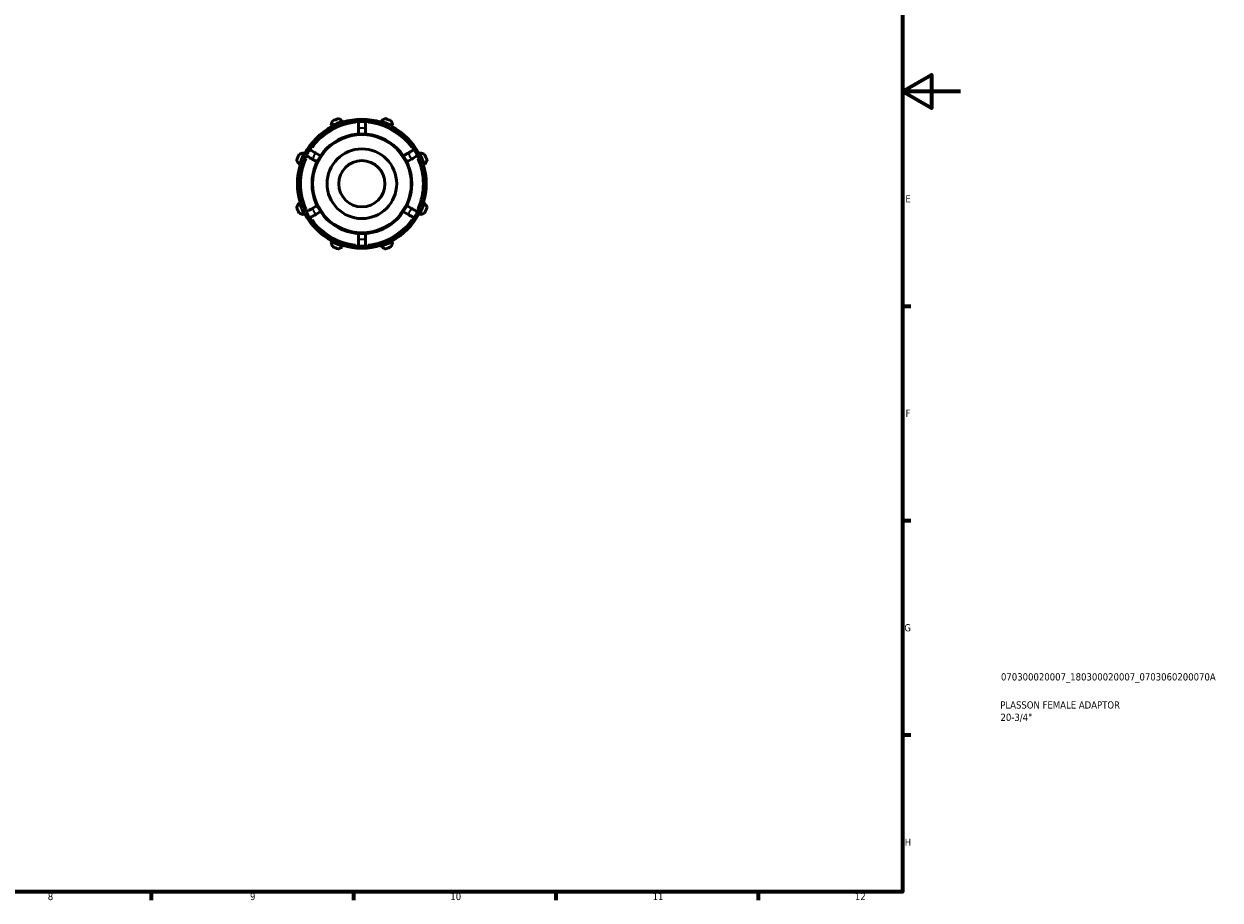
# Model space of a CAD drawing. Header units: millimetres. Extents: x 0 to 931, y 0 to 624.
# Tile 3 of 4: x 517 to 931, y 17 to 320. Entities that reach past the tile are written whole.
import ezdxf

# ---------------------------------------------------------------- set-up
doc = ezdxf.new("R2010")
doc.units = ezdxf.units.MM
for name, color, linetype, lineweight in [('Border (ISO)', 7, 'Continuous', 70), ('Title (ISO)', 7, 'Continuous', 50), ('Visible (ISO)', 7, 'Continuous', 50), ('Visible Narrow (ISO)', 7, 'Continuous', 35)]:
    doc.layers.add(name, color=color, linetype=linetype, lineweight=lineweight)
doc.styles.add('Note Text (ISO)', font='tahoma.ttf')

# ---------------------------------------------------------------- blocks, each defined once
blk = doc.blocks.new('Borders Default Border')
at = {"layer": 'Border (ISO)'}
for p, q in [((821, 222.75), (823.9, 222.75)), ((821, 148.5), (823.9, 148.5)), ((821, 74.25), (823.9, 74.25)), ((560.67, 20), (560.67, 17.1)), ((630.75, 20), (630.75, 17.1)), ((700.83, 20), (700.83, 17.1)), ((770.92, 20), (770.92, 17.1))]:
    blk.add_line(p, q, dxfattribs=at)
at = {"layer": 'Border (ISO)', "flags": 128}
for points in [[(20, 20), (20, 574), (821, 574), (821, 20), (20, 20)], [(841, 297), (821, 297), (831, 302.77), (831, 291.23), (821, 297)]]:
    blk.add_lwpolyline(points, dxfattribs=at)
at = {"layer": 'Border (ISO)', "color": 232, "true_color": 0xca0064, "char_height": 2.5, "attachment_point": 7, "style": 'Note Text (ISO)'}
for s, insert in [('E', (821.94, 258.63)), ('F', (822, 184.38)), ('G', (821.61, 110.08)), ('H', (821.74, 35.88)), ('8', (524.81, 17.04)), ('9', (594.88, 17.05)), ('10', (664.29, 17.05)), ('11', (734.37, 17.1)), ('12', (804.46, 17.1))]:
    blk.add_mtext(s, dxfattribs=dict(at, insert=insert))
blk = doc.blocks.new('Title Blocks ISO')
at = {"layer": 'Title (ISO)', "color": 232, "true_color": 0xca0064, "style": 'Note Text (ISO)'}
for tag, p in [('PART_NUMBER_001', (34.08, 73.13)), ('DESCRIPTION_001', (33.84, 63.4)), ('DESCRIPTION_002', (33.91, 59.12))]:
    blk.add_attdef(tag, p, '', height=2.5, dxfattribs=at)

msp = doc.modelspace()

# ---------------------------------------------------------------- linework, layer by layer
at = {"layer": 'Visible (ISO)'}
for p, q in [((626.859, 286.6224), (626.7146, 287.0802)), ((626.9311, 286.3935), (626.859, 286.6224)), ((640.4268, 286.6224), (640.3547, 286.3935)), ((640.5712, 287.0802), (640.4268, 286.6224)), ((623.0042, 285.5433), (623.2259, 285.1175)), ((623.2259, 285.1175), (623.3367, 284.9046)), ((632.4429, 284.269), (632.4429, 282.3448)), ((634.8429, 282.3448), (634.8429, 284.269)), ((643.9491, 284.9046), (644.0599, 285.1175)), ((644.0599, 285.1175), (644.2816, 285.5433)), ((613.6319, 275.5236), (613.2062, 275.7452)), ((613.8448, 275.4128), (613.6319, 275.5236)), ((616.4477, 273.6485), (618.1141, 272.6864)), ((619.3141, 274.7649), (617.6477, 275.727)), ((649.6381, 275.727), (647.9717, 274.7649)), ((649.1717, 272.6864), (650.8381, 273.6485)), ((653.6539, 275.5236), (653.441, 275.4128)), ((654.0796, 275.7452), (653.6539, 275.5236)), ((611.6693, 272.0348), (612.127, 271.8904)), ((612.127, 271.8904), (612.3559, 271.8183)), ((654.9299, 271.8183), (655.1588, 271.8904)), ((655.1588, 271.8904), (655.6165, 272.0348)), ((612.127, 258.3226), (611.6693, 258.1783)), ((612.3559, 258.3948), (612.127, 258.3226)), ((618.1141, 257.5266), (616.4477, 256.5645)), ((650.8381, 256.5645), (649.1717, 257.5266)), ((655.1588, 258.3226), (654.9299, 258.3948)), ((655.6165, 258.1783), (655.1588, 258.3226)), ((613.2062, 254.4678), (613.6319, 254.6895)), ((613.6319, 254.6895), (613.8448, 254.8003)), ((617.6477, 254.4861), (619.3141, 255.4482)), ((647.9717, 255.4482), (649.6381, 254.4861)), ((653.441, 254.8003), (653.6539, 254.6895)), ((653.6539, 254.6895), (654.0796, 254.4678)), ((623.2259, 245.0956), (623.0042, 244.6698)), ((623.3367, 245.3084), (623.2259, 245.0956)), ((632.4429, 247.8682), (632.4429, 245.9441)), ((634.8429, 245.9441), (634.8429, 247.8682)), ((644.0599, 245.0956), (643.9491, 245.3084)), ((644.2816, 244.6698), (644.0599, 245.0956)), ((626.7146, 243.1329), (626.859, 243.5907)), ((626.859, 243.5907), (626.9311, 243.8196)), ((640.3547, 243.8196), (640.4268, 243.5907)), ((640.4268, 243.5907), (640.5712, 243.1329))]:
    msp.add_line(p, q, dxfattribs=at)
for radius in [17.28, 12.0585, 8]:
    msp.add_circle((633.6429, 265.1065), radius, dxfattribs=at)
for radius, start, end in [(21.6, 93.184739, 146.815261), (22.56, 107.5, 117.5), (24, 109.791984, 115.208016), (22.32, 72.5, 107.5), (21.6, 86.815261, 93.184739), (21.6, 33.184739, 86.815261), (22.56, 62.5, 72.5), (24, 64.791984, 70.208016), (22.32, 117.5, 152.5), (22.32, 27.5, 62.5), (24, 154.791984, 160.208016), (21.6, 153.184739, 206.815261), (22.56, 152.5, 162.5), (21.6, 146.815261, 153.184739), (21.6, 26.815261, 33.184739), (21.6, 333.184739, 26.815261), (22.56, 17.5, 27.5), (24, 19.791984, 25.208016), (22.32, 162.5, 197.5), (22.32, 342.5, 17.5), (24, 199.791984, 205.208016), (22.56, 197.5, 207.5), (22.56, 332.5, 342.5), (24, 334.791984, 340.208016), (22.32, 207.5, 242.5), (21.6, 206.815261, 213.184739), (21.6, 213.184739, 266.815261), (21.6, 273.184739, 326.815261), (22.32, 297.5, 332.5), (21.6, 326.815261, 333.184739), (22.56, 242.5, 252.5), (22.56, 287.5, 297.5), (24, 244.791984, 250.208016), (22.32, 252.5, 287.5), (21.6, 266.815261, 273.184739), (24, 289.791984, 295.208016)]:
    msp.add_arc((633.6429, 265.1065), radius, start, end, dxfattribs=at)
for points, weights in [([(623.4212, 286.8209), (623.2084, 286.1691), (623.0042, 285.5433)], [1.01445298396, 1.01033953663, 1.00542134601]), ([(626.7146, 287.0802), (626.1277, 287.3783), (625.5164, 287.6888)], [1.00542134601, 1.01033953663, 1.01445298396]), ([(641.7695, 287.6888), (641.1581, 287.3783), (640.5712, 287.0802)], [1.01445298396, 1.01033953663, 1.00542134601]), ([(644.2816, 285.5433), (644.0774, 286.1691), (643.8646, 286.8209)], [1.00542134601, 1.01033953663, 1.01445298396]), ([(613.2062, 275.7452), (612.5804, 275.541), (611.9285, 275.3283)], [1.00542134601, 1.01033953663, 1.01445298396]), ([(655.3573, 275.3283), (654.7054, 275.541), (654.0796, 275.7452)], [1.01445298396, 1.01033953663, 1.00542134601]), ([(611.0606, 273.2331), (611.3712, 272.6217), (611.6693, 272.0348)], [1.01445298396, 1.01033953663, 1.00542134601]), ([(655.6165, 272.0348), (655.9146, 272.6217), (656.2252, 273.2331)], [1.00542134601, 1.01033953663, 1.01445298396]), ([(611.6693, 258.1783), (611.3712, 257.5913), (611.0606, 256.98)], [1.00542134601, 1.01033953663, 1.01445298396]), ([(656.2252, 256.98), (655.9146, 257.5913), (655.6165, 258.1783)], [1.01445298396, 1.01033953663, 1.00542134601]), ([(611.9285, 254.8848), (612.5804, 254.6721), (613.2062, 254.4678)], [1.01445298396, 1.01033953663, 1.00542134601]), ([(654.0796, 254.4678), (654.7054, 254.6721), (655.3573, 254.8848)], [1.00542134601, 1.01033953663, 1.01445298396]), ([(623.0042, 244.6698), (623.2084, 244.044), (623.4212, 243.3921)], [1.00542134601, 1.01033953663, 1.01445298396]), ([(643.8646, 243.3921), (644.0774, 244.044), (644.2816, 244.6698)], [1.01445298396, 1.01033953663, 1.00542134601]), ([(625.5164, 242.5242), (626.1277, 242.8348), (626.7146, 243.1329)], [1.01445298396, 1.01033953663, 1.00542134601]), ([(640.5712, 243.1329), (641.1581, 242.8348), (641.7695, 242.5242)], [1.00542134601, 1.01033953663, 1.01445298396])]:
    msp.add_rational_spline(points, weights, degree=2, dxfattribs=at)
for points, knots in [([(632.4429, 286.6732), (632.4429, 286.6732), (632.4429, 286.6038), (632.4429, 286.377), (632.4429, 286.1793), (632.4429, 285.7599), (632.4429, 285.4638), (632.4429, 284.9154), (632.4429, 284.5659), (632.4429, 284.269)], [0, 0, 0, 0, 0.088810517, 0.088810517, 0.177691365, 0.177691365, 0.266668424, 0.266668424, 0.355745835, 0.355745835, 0.355745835, 0.355745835]), ([(634.8429, 284.269), (634.8429, 284.5659), (634.8429, 284.9154), (634.8429, 285.4638), (634.8429, 285.7599), (634.8429, 286.1793), (634.8429, 286.377), (634.8429, 286.6038), (634.8429, 286.6732), (634.8429, 286.6732)], [-0.355745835, -0.355745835, -0.355745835, -0.355745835, -0.266668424, -0.266668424, -0.177691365, -0.177691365, -0.088810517, -0.088810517, 0, 0, 0, 0]), ([(614.3656, 274.8506), (614.3656, 274.8506), (614.4257, 274.8159), (614.6222, 274.7025), (614.7934, 274.6037), (615.1566, 274.394), (615.413, 274.2459), (615.8879, 273.9717), (616.1906, 273.797), (616.4477, 273.6485)], [0, 0, 0, 0, 0.088810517, 0.088810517, 0.177691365, 0.177691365, 0.266668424, 0.266668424, 0.355745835, 0.355745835, 0.355745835, 0.355745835]), ([(617.6477, 275.727), (617.3906, 275.8754), (617.0879, 276.0502), (616.613, 276.3244), (616.3566, 276.4724), (615.9934, 276.6821), (615.8222, 276.781), (615.6257, 276.8944), (615.5656, 276.9291), (615.5656, 276.9291)], [-0.355745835, -0.355745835, -0.355745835, -0.355745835, -0.266668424, -0.266668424, -0.177691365, -0.177691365, -0.088810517, -0.088810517, 0, 0, 0, 0]), ([(651.7202, 276.9291), (651.7202, 276.9291), (651.6601, 276.8944), (651.4636, 276.781), (651.2924, 276.6821), (650.9292, 276.4724), (650.6728, 276.3244), (650.1979, 276.0502), (649.8952, 275.8754), (649.6381, 275.727)], [0, 0, 0, 0, 0.088810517, 0.088810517, 0.177691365, 0.177691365, 0.266668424, 0.266668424, 0.355745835, 0.355745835, 0.355745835, 0.355745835]), ([(650.8381, 273.6485), (651.0952, 273.797), (651.3979, 273.9717), (651.8728, 274.2459), (652.1292, 274.394), (652.4924, 274.6037), (652.6636, 274.7025), (652.8601, 274.8159), (652.9202, 274.8506), (652.9202, 274.8506)], [-0.355745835, -0.355745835, -0.355745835, -0.355745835, -0.266668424, -0.266668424, -0.177691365, -0.177691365, -0.088810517, -0.088810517, 0, 0, 0, 0]), ([(616.4477, 256.5645), (616.1906, 256.4161), (615.8879, 256.2413), (615.413, 255.9671), (615.1566, 255.8191), (614.7934, 255.6094), (614.6222, 255.5105), (614.4257, 255.3971), (614.3656, 255.3624), (614.3656, 255.3624)], [-0.355745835, -0.355745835, -0.355745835, -0.355745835, -0.266668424, -0.266668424, -0.177691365, -0.177691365, -0.088810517, -0.088810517, 0, 0, 0, 0]), ([(615.5656, 253.284), (615.5656, 253.284), (615.6257, 253.3187), (615.8222, 253.4321), (615.9934, 253.5309), (616.3566, 253.7406), (616.613, 253.8887), (617.0879, 254.1629), (617.3906, 254.3376), (617.6477, 254.4861)], [0, 0, 0, 0, 0.088810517, 0.088810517, 0.177691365, 0.177691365, 0.266668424, 0.266668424, 0.355745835, 0.355745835, 0.355745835, 0.355745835]), ([(649.6381, 254.4861), (649.8952, 254.3376), (650.1979, 254.1629), (650.6728, 253.8887), (650.9292, 253.7406), (651.2924, 253.5309), (651.4636, 253.4321), (651.6601, 253.3187), (651.7202, 253.284), (651.7202, 253.284)], [-0.355745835, -0.355745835, -0.355745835, -0.355745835, -0.266668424, -0.266668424, -0.177691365, -0.177691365, -0.088810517, -0.088810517, 0, 0, 0, 0]), ([(652.9202, 255.3624), (652.9202, 255.3624), (652.8601, 255.3971), (652.6636, 255.5105), (652.4924, 255.6094), (652.1292, 255.8191), (651.8728, 255.9671), (651.3979, 256.2413), (651.0952, 256.4161), (650.8381, 256.5645)], [0, 0, 0, 0, 0.088810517, 0.088810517, 0.177691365, 0.177691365, 0.266668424, 0.266668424, 0.355745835, 0.355745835, 0.355745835, 0.355745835]), ([(632.4429, 245.9441), (632.4429, 245.6471), (632.4429, 245.2977), (632.4429, 244.7492), (632.4429, 244.4532), (632.4429, 244.0338), (632.4429, 243.8361), (632.4429, 243.6093), (632.4429, 243.5399), (632.4429, 243.5399)], [-0.355745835, -0.355745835, -0.355745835, -0.355745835, -0.266668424, -0.266668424, -0.177691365, -0.177691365, -0.088810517, -0.088810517, 0, 0, 0, 0]), ([(634.8429, 243.5399), (634.8429, 243.5399), (634.8429, 243.6093), (634.8429, 243.8361), (634.8429, 244.0338), (634.8429, 244.4532), (634.8429, 244.7492), (634.8429, 245.2977), (634.8429, 245.6471), (634.8429, 245.9441)], [0, 0, 0, 0, 0.088810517, 0.088810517, 0.177691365, 0.177691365, 0.266668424, 0.266668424, 0.355745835, 0.355745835, 0.355745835, 0.355745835])]:
    msp.add_open_spline(points, degree=3, knots=knots, dxfattribs=at)
at = {"layer": 'Visible Narrow (ISO)'}
msp.add_circle((633.6429, 265.1065), 16.88, dxfattribs=at)
for radius, start, end in [(21.2, 95.920403, 144.079597), (21.2, 35.920403, 84.079597), (19.2, 86.77501, 93.22499), (21.2, 155.920403, 204.079597), (19.2, 146.77501, 153.22499), (19.2, 26.77501, 33.22499), (21.2, 335.920403, 24.079597), (19.2, 206.77501, 213.22499), (19.2, 326.77501, 333.22499), (21.2, 215.920403, 264.079597), (21.2, 275.920403, 324.079597), (19.2, 266.77501, 273.22499)]:
    msp.add_arc((633.6429, 265.1065), radius, start, end, dxfattribs=at)

# ---------------------------------------------------------------- block references
msp.add_blockref('Borders Default Border', (0, 0))
msp.add_blockref('Title Blocks ISO', (821, 20)).add_auto_attribs({'PART_NUMBER_001': '070300020007_180300020007_0703060200070A', 'DESCRIPTION_001': 'PLASSON FEMALE ADAPTOR', 'DESCRIPTION_002': '20-3/4"'})

doc.saveas('drawing.dxf')
